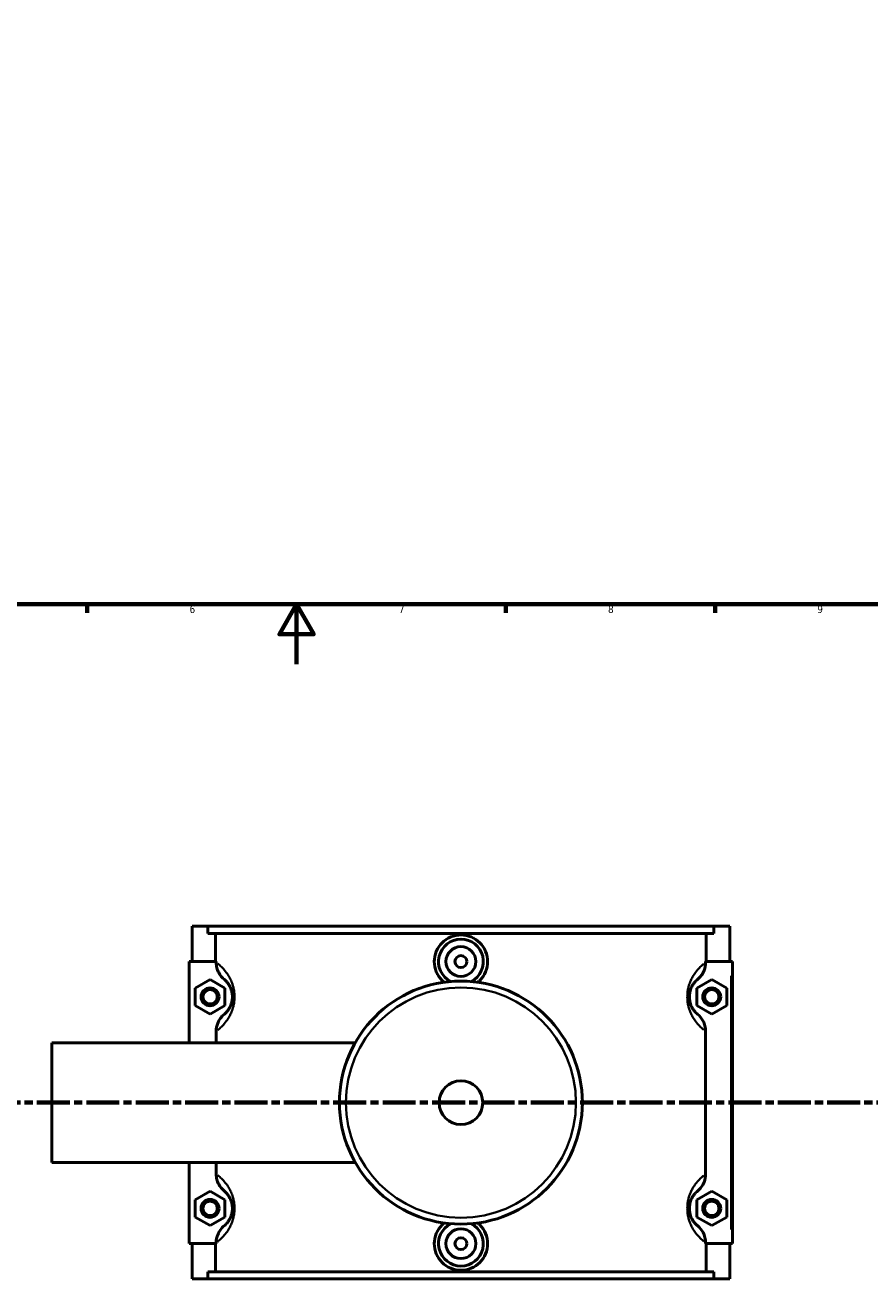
# Model space of a CAD drawing. Header units: millimetres. Extents: x 0 to 965, y -206 to 1211.
# Tile 3 of 8: x 330 to 613, y -206 to 214. Entities that reach past the tile are written whole.
import ezdxf

# ---------------------------------------------------------------- set-up
doc = ezdxf.new("R2010")
doc.units = ezdxf.units.MM
doc.linetypes.add('CHAIN', pattern=[0.3543, 0.2362, -0.0295, 0.0591, -0.0295])
for name, color, linetype, lineweight in [('Border (ISO)', 7, 'Continuous', 70), ('Section Line (ISO)', 7, 'CHAIN', 70), ('Visible (ISO)', 7, 'Continuous', 50), ('Visible Narrow (ISO)', 7, 'Continuous', 35)]:
    doc.layers.add(name, color=color, linetype=linetype, lineweight=lineweight)
doc.styles.add('Label Text (ISO)', font='tahoma.ttf')
doc.styles.add('Note Text (ISO)', font='tahoma.ttf')

# ---------------------------------------------------------------- blocks, each defined once
blk = doc.blocks.new('Borders Default Border')
at = {"layer": 'Border (ISO)'}
for p, q in [((350.42, 20), (350.42, 17.1)), ((490.58, 20), (490.58, 17.1)), ((560.67, 20), (560.67, 17.1))]:
    blk.add_line(p, q, dxfattribs=at)
at = {"layer": 'Border (ISO)', "flags": 128}
for points in [[(20, 20), (20, 574), (821, 574), (821, 20), (20, 20)], [(420.5, 0), (420.5, 20), (414.73, 10), (426.27, 10), (420.5, 20)]]:
    blk.add_lwpolyline(points, dxfattribs=at)
at = {"layer": 'Border (ISO)', "color": 232, "true_color": 0xca0064, "char_height": 2.5, "attachment_point": 7, "style": 'Note Text (ISO)'}
for s, insert in [('6', (384.66, 17.05)), ('7', (454.77, 17.1)), ('8', (524.81, 17.04)), ('9', (594.88, 17.05))]:
    blk.add_mtext(s, dxfattribs=dict(at, insert=insert))
blk = doc.blocks.new('2dTransSection0')
at = {"layer": 'Section Line (ISO)', "linetype": 'CHAIN', "ltscale": 46.681}
blk.add_line((283.95, -146.75), (708.37, -146.75), dxfattribs=at)
at = {"layer": 'Section Line (ISO)', "linetype": 'Continuous', "lineweight": 140}
for p, q in [((283.95, -146.75), (294.89, -146.75)), ((697.43, -146.75), (708.37, -146.75))]:
    blk.add_line(p, q, dxfattribs=at)
at = {"layer": 'Section Line (ISO)', "linetype": 'Continuous'}
for p, q in [((289.42, -146.75), (288.92, -149.25)), ((289.42, -149.25), (289.42, -146.75)), ((289.92, -149.25), (289.42, -146.75)), ((702.9, -146.75), (702.4, -149.25)), ((702.9, -149.25), (702.9, -146.75)), ((703.4, -149.25), (702.9, -146.75)), ((288.92, -149.25), (289.92, -149.25)), ((289.42, -154.16), (289.42, -149.25)), ((702.4, -149.25), (703.4, -149.25)), ((702.9, -154.16), (702.9, -149.25))]:
    blk.add_line(p, q, dxfattribs=at)
at = {"layer": 'Section Line (ISO)', "linetype": 'Continuous', "flags": 128}
for points in [[(289.92, -149.25), (289.42, -146.75), (288.92, -149.25), (289.92, -149.25)], [(703.4, -149.25), (702.9, -146.75), (702.4, -149.25), (703.4, -149.25)]]:
    blk.add_lwpolyline(points, dxfattribs=at)
at = {"layer": 'Section Line (ISO)'}
for points in [[(289.92, -149.25), (289.42, -146.75), (288.92, -149.25), (289.92, -149.25)], [(703.4, -149.25), (702.9, -146.75), (702.4, -149.25), (703.4, -149.25)]]:
    blk.add_solid(points, dxfattribs=at)
at = {"layer": 'Section Line (ISO)', "char_height": 3.5, "attachment_point": 7, "style": 'Label Text (ISO)'}
for insert in [(287.93, -158.75), (701.41, -158.75)]:
    blk.add_mtext('A', dxfattribs=dict(at, insert=insert))

msp = doc.modelspace()

# ---------------------------------------------------------------- linework, layer by layer
at = {"layer": 'Visible (ISO)'}
for p, q in [((385.531, -87.754), (385.531, -99.554)), ((385.531, -87.754), (390.8, -87.754)), ((390.8, -87.754), (560.263, -87.754)), ((390.8, -90.114), (390.8, -87.754)), ((560.263, -87.754), (560.263, -90.114)), ((560.263, -87.754), (565.531, -87.754)), ((565.531, -87.754), (565.531, -99.554)), ((560.263, -90.114), (390.8, -90.114)), ((393.374, -99.554), (393.374, -90.114)), ((557.688, -99.554), (557.688, -90.114)), ((393.594, -99.554), (384.531, -99.554)), ((384.531, -99.554), (384.531, -126.754)), ((393.594, -99.554), (393.594, -99.9)), ((557.469, -99.9), (557.469, -99.554)), ((557.469, -99.554), (566.031, -99.554)), ((566.031, -99.554), (566.531, -99.554)), ((566.531, -193.954), (566.531, -99.554)), ((386.531, -108.467), (391.531, -105.581)), ((386.531, -114.241), (386.531, -108.467)), ((391.531, -105.581), (396.531, -108.467)), ((396.531, -108.467), (396.531, -114.241)), ((559.531, -105.581), (554.531, -108.467)), ((554.531, -108.467), (554.531, -114.241)), ((564.531, -108.467), (559.531, -105.581)), ((564.531, -114.241), (564.531, -108.467)), ((391.531, -117.128), (386.531, -114.241)), ((396.531, -114.241), (391.531, -117.128)), ((554.531, -114.241), (559.531, -117.128)), ((559.531, -117.128), (564.531, -114.241)), ((393.594, -122.809), (393.594, -126.754)), ((557.469, -170.7), (557.469, -122.809)), ((338.531, -166.754), (338.531, -126.754)), ((338.531, -126.754), (440.122, -126.754)), ((338.531, -166.754), (440.122, -166.754)), ((384.531, -166.754), (384.531, -193.954)), ((393.594, -166.754), (393.594, -170.7)), ((386.531, -179.267), (391.531, -176.381)), ((386.531, -185.041), (386.531, -179.267)), ((391.531, -176.381), (396.531, -179.267)), ((396.531, -179.267), (396.531, -185.041)), ((559.531, -176.381), (554.531, -179.267)), ((554.531, -179.267), (554.531, -185.041)), ((564.531, -179.267), (559.531, -176.381)), ((564.531, -185.041), (564.531, -179.267)), ((391.531, -187.928), (386.531, -185.041)), ((396.531, -185.041), (391.531, -187.928)), ((554.531, -185.041), (559.531, -187.928)), ((559.531, -187.928), (564.531, -185.041)), ((384.531, -193.954), (393.594, -193.954)), ((385.531, -193.954), (385.531, -205.754)), ((393.374, -203.394), (393.374, -193.954)), ((393.594, -193.609), (393.594, -193.954)), ((557.469, -193.954), (557.469, -193.609)), ((566.031, -193.954), (557.469, -193.954)), ((557.688, -203.394), (557.688, -193.954)), ((565.531, -193.954), (565.531, -205.754)), ((566.531, -193.954), (566.031, -193.954)), ((560.263, -203.394), (390.8, -203.394)), ((390.8, -205.754), (390.8, -203.394)), ((560.263, -203.394), (560.263, -205.754)), ((390.8, -205.754), (385.531, -205.754)), ((390.8, -205.754), (560.263, -205.754)), ((565.531, -205.754), (560.263, -205.754))]:
    msp.add_line(p, q, dxfattribs=at)
for centre, radius in [((475.531, -99.554), 5), ((475.531, -99.554), 2), ((391.531, -111.354), 3), ((391.531, -111.354), 2.4), ((475.531, -146.754), 40.667), ((559.531, -111.354), 3), ((559.531, -111.354), 2.4), ((475.531, -146.754), 7.32), ((391.531, -182.154), 3), ((391.531, -182.154), 2.4), ((559.531, -182.154), 3), ((559.531, -182.154), 2.4), ((475.531, -193.954), 5), ((475.531, -193.954), 2)]:
    msp.add_circle(centre, radius, dxfattribs=at)
for centre, start, end in [((475.531, -99.554), 297.09262, 242.90738), ((475.531, -193.954), 117.09262, 62.90738)]:
    msp.add_arc(centre, 7.5, start, end, dxfattribs=at)
for points, knots in [([(469.914, -106.476), (469.67, -106.281), (469.439, -106.075), (468.427, -105.073), (467.735, -104.071), (466.816, -101.874), (466.59, -100.677), (466.59, -98.433), (466.816, -97.237), (467.732, -95.042), (468.423, -94.041), (470.012, -92.464), (471.016, -91.782), (473.216, -90.877), (474.411, -90.654), (476.652, -90.654), (477.847, -90.877), (480.046, -91.782), (481.051, -92.464), (482.64, -94.041), (483.33, -95.042), (484.247, -97.237), (484.473, -98.433), (484.473, -99.554)], [1.9255583, 1.9255583, 1.9255583, 1.9255583, 2.0166461, 2.0166461, 2.3535451, 2.3535451, 2.6904442, 2.6904442, 3.0269312, 3.0269312, 3.3634181, 3.3634181, 3.6995418, 3.6995418, 4.0356655, 4.0356655, 4.3717892, 4.3717892, 4.7079129, 4.7079129, 5.0443998, 5.0443998, 5.3808868, 5.3808868, 5.3808868, 5.3808868]), ([(393.594, -99.9), (393.594, -100.483), (393.667, -101.064), (393.95, -102.194), (394.159, -102.738), (394.896, -104.146), (395.542, -104.937), (396.319, -105.581)], [-0.65230382, -0.65230382, -0.65230382, -0.65230382, -0.47706185, -0.47706185, -0.30274065, -0.30274065, 0, 0, 0, 0]), ([(484.473, -99.554), (484.473, -100.677), (484.246, -101.874), (483.328, -104.071), (482.636, -105.073), (481.624, -106.075), (481.393, -106.281), (481.149, -106.476)], [0, 0, 0, 0, 0.33689908, 0.33689908, 0.67379816, 0.67379816, 0.76488594, 0.76488594, 0.76488594, 0.76488594]), ([(554.744, -105.581), (555.226, -105.181), (555.658, -104.725), (556.406, -103.708), (556.718, -103.15), (557.291, -101.712), (557.469, -100.811), (557.469, -99.9)], [-0.65161544, -0.65161544, -0.65161544, -0.65161544, -0.4640642, -0.4640642, -0.2732616, -0.2732616, 0, 0, 0, 0]), ([(396.319, -105.581), (396.39, -105.64), (396.465, -105.705), (396.721, -105.935), (396.915, -106.123), (397.313, -106.568), (397.516, -106.819), (397.881, -107.352), (398.041, -107.614), (398.297, -108.111), (398.395, -108.322), (398.595, -108.817), (398.694, -109.107), (398.836, -109.639), (398.886, -109.867), (398.965, -110.335), (398.995, -110.574), (399.025, -110.995), (399.031, -111.175), (399.031, -111.354), (399.031, -111.534), (399.025, -111.713), (398.995, -112.134), (398.965, -112.373), (398.886, -112.841), (398.836, -113.069), (398.694, -113.601), (398.595, -113.891), (398.395, -114.386), (398.297, -114.598), (398.041, -115.094), (397.881, -115.356), (397.516, -115.89), (397.313, -116.141), (396.915, -116.585), (396.721, -116.774), (396.465, -117.004), (396.39, -117.068), (396.319, -117.128)], [0.8233805, 0.8233805, 0.8233805, 0.8233805, 0.9999383, 0.9999383, 1.4058791, 1.4058791, 1.7868837, 1.7868837, 2.0799642, 2.0799642, 2.2693497, 2.2693497, 2.4871529, 2.4871529, 2.6356537, 2.6356537, 2.7789719, 2.7789719, 2.8831601, 2.8831601, 2.8831601, 2.9873483, 2.9873483, 3.1306664, 3.1306664, 3.2791673, 3.2791673, 3.4969705, 3.4969705, 3.686356, 3.686356, 3.9794364, 3.9794364, 4.360441, 4.360441, 4.7663819, 4.7663819, 4.9429397, 4.9429397, 4.9429397, 4.9429397]), ([(554.744, -117.128), (554.672, -117.068), (554.597, -117.004), (554.341, -116.774), (554.148, -116.585), (553.75, -116.141), (553.547, -115.89), (553.182, -115.356), (553.021, -115.094), (552.765, -114.598), (552.667, -114.386), (552.468, -113.891), (552.368, -113.601), (552.226, -113.069), (552.176, -112.841), (552.097, -112.373), (552.068, -112.134), (552.038, -111.713), (552.031, -111.534), (552.031, -111.354), (552.031, -111.175), (552.038, -110.995), (552.068, -110.574), (552.097, -110.335), (552.176, -109.867), (552.226, -109.639), (552.368, -109.107), (552.468, -108.817), (552.667, -108.322), (552.765, -108.111), (553.021, -107.614), (553.182, -107.352), (553.547, -106.819), (553.75, -106.568), (554.148, -106.123), (554.341, -105.935), (554.597, -105.705), (554.672, -105.64), (554.744, -105.581)], [0.8233805, 0.8233805, 0.8233805, 0.8233805, 0.9999378, 0.9999378, 1.4058794, 1.4058794, 1.7868839, 1.7868839, 2.0799643, 2.0799643, 2.2693497, 2.2693497, 2.4871529, 2.4871529, 2.6356537, 2.6356537, 2.7789719, 2.7789719, 2.8831601, 2.8831601, 2.8831601, 2.9873483, 2.9873483, 3.1306664, 3.1306664, 3.2791673, 3.2791673, 3.4969705, 3.4969705, 3.6863559, 3.6863559, 3.9794363, 3.9794363, 4.3604408, 4.3604408, 4.7663824, 4.7663824, 4.9429397, 4.9429397, 4.9429397, 4.9429397]), ([(396.319, -117.128), (395.837, -117.527), (395.405, -117.984), (394.656, -119), (394.345, -119.558), (393.771, -120.996), (393.594, -121.898), (393.594, -122.809)], [-0.65161544, -0.65161544, -0.65161544, -0.65161544, -0.4640642, -0.4640642, -0.2732616, -0.2732616, 0, 0, 0, 0]), ([(557.469, -122.809), (557.469, -122.225), (557.396, -121.644), (557.113, -120.514), (556.904, -119.97), (556.166, -118.562), (555.521, -117.772), (554.744, -117.128)], [-0.65230382, -0.65230382, -0.65230382, -0.65230382, -0.47706185, -0.47706185, -0.30274065, -0.30274065, 0, 0, 0, 0]), ([(393.594, -170.7), (393.594, -171.283), (393.667, -171.864), (393.95, -172.994), (394.159, -173.538), (394.896, -174.946), (395.542, -175.737), (396.319, -176.381)], [-0.65230382, -0.65230382, -0.65230382, -0.65230382, -0.47706185, -0.47706185, -0.30274065, -0.30274065, 0, 0, 0, 0]), ([(554.744, -176.381), (555.226, -175.981), (555.658, -175.525), (556.406, -174.508), (556.718, -173.95), (557.291, -172.512), (557.469, -171.611), (557.469, -170.7)], [-0.65161544, -0.65161544, -0.65161544, -0.65161544, -0.4640642, -0.4640642, -0.2732616, -0.2732616, 0, 0, 0, 0]), ([(396.319, -176.381), (396.39, -176.44), (396.465, -176.505), (396.721, -176.735), (396.915, -176.923), (397.313, -177.368), (397.516, -177.619), (397.881, -178.152), (398.041, -178.414), (398.297, -178.911), (398.395, -179.122), (398.595, -179.617), (398.694, -179.907), (398.836, -180.439), (398.886, -180.667), (398.965, -181.135), (398.995, -181.374), (399.025, -181.795), (399.031, -181.975), (399.031, -182.154), (399.031, -182.334), (399.025, -182.513), (398.995, -182.934), (398.965, -183.173), (398.886, -183.641), (398.836, -183.869), (398.694, -184.401), (398.595, -184.691), (398.395, -185.186), (398.297, -185.398), (398.041, -185.894), (397.881, -186.156), (397.516, -186.69), (397.313, -186.941), (396.915, -187.385), (396.721, -187.574), (396.465, -187.804), (396.39, -187.868), (396.319, -187.928)], [0.8233805, 0.8233805, 0.8233805, 0.8233805, 0.9999381, 0.9999381, 1.4058792, 1.4058792, 1.7868838, 1.7868838, 2.0799642, 2.0799642, 2.2693497, 2.2693497, 2.4871529, 2.4871529, 2.6356537, 2.6356537, 2.7789719, 2.7789719, 2.8831601, 2.8831601, 2.8831601, 2.9873483, 2.9873483, 3.1306664, 3.1306664, 3.2791673, 3.2791673, 3.4969705, 3.4969705, 3.6863559, 3.6863559, 3.9794364, 3.9794364, 4.360441, 4.360441, 4.766382, 4.766382, 4.9429397, 4.9429397, 4.9429397, 4.9429397]), ([(554.744, -187.928), (554.672, -187.868), (554.597, -187.804), (554.341, -187.574), (554.148, -187.385), (553.75, -186.941), (553.547, -186.69), (553.182, -186.156), (553.021, -185.894), (552.765, -185.398), (552.667, -185.186), (552.468, -184.691), (552.368, -184.401), (552.226, -183.869), (552.176, -183.641), (552.097, -183.173), (552.068, -182.934), (552.038, -182.513), (552.031, -182.334), (552.031, -182.154), (552.031, -181.975), (552.038, -181.795), (552.068, -181.374), (552.097, -181.135), (552.176, -180.667), (552.226, -180.439), (552.368, -179.907), (552.468, -179.617), (552.667, -179.122), (552.765, -178.911), (553.021, -178.414), (553.182, -178.152), (553.547, -177.619), (553.75, -177.368), (554.148, -176.923), (554.341, -176.735), (554.597, -176.505), (554.672, -176.44), (554.744, -176.381)], [0.823273, 0.823273, 0.823273, 0.823273, 0.9998279, 0.9998279, 1.4057732, 1.4057732, 1.7867773, 1.7867773, 2.0798573, 2.0798573, 2.2692424, 2.2692424, 2.4870455, 2.4870455, 2.6355462, 2.6355462, 2.7788643, 2.7788643, 2.8830526, 2.8830526, 2.8830526, 2.9872408, 2.9872408, 3.1305589, 3.1305589, 3.2790596, 3.2790596, 3.4968627, 3.4968627, 3.6862478, 3.6862478, 3.9793278, 3.9793278, 4.3603319, 4.3603319, 4.7662772, 4.7662772, 4.9428321, 4.9428321, 4.9428321, 4.9428321]), ([(396.319, -187.928), (395.837, -188.327), (395.405, -188.784), (394.656, -189.8), (394.345, -190.358), (393.771, -191.796), (393.594, -192.698), (393.594, -193.609)], [-0.65161544, -0.65161544, -0.65161544, -0.65161544, -0.4640642, -0.4640642, -0.2732616, -0.2732616, 0, 0, 0, 0]), ([(484.473, -193.954), (484.473, -195.076), (484.247, -196.271), (483.33, -198.467), (482.64, -199.467), (481.051, -201.044), (480.046, -201.727), (477.847, -202.632), (476.652, -202.854), (474.411, -202.854), (473.216, -202.632), (471.016, -201.727), (470.012, -201.044), (468.423, -199.467), (467.732, -198.467), (466.816, -196.271), (466.59, -195.076), (466.59, -193.954), (466.59, -192.831), (466.816, -191.635), (467.735, -189.437), (468.427, -188.436), (469.439, -187.433), (469.67, -187.227), (469.914, -187.032)], [2.6904442, 2.6904442, 2.6904442, 2.6904442, 3.0269312, 3.0269312, 3.3634181, 3.3634181, 3.6995418, 3.6995418, 4.0356655, 4.0356655, 4.3717892, 4.3717892, 4.7079129, 4.7079129, 5.0443998, 5.0443998, 5.3808868, 5.3808868, 5.3808868, 5.7177858, 5.7177858, 6.0546849, 6.0546849, 6.1457727, 6.1457727, 6.1457727, 6.1457727]), ([(481.149, -187.032), (481.393, -187.227), (481.624, -187.433), (482.636, -188.436), (483.328, -189.437), (484.246, -191.635), (484.473, -192.831), (484.473, -193.954)], [7.30644505, 7.30644505, 7.30644505, 7.30644505, 7.39753283, 7.39753283, 7.73443191, 7.73443191, 8.07133099, 8.07133099, 8.07133099, 8.07133099]), ([(557.469, -193.609), (557.469, -193.025), (557.396, -192.444), (557.113, -191.314), (556.904, -190.77), (556.166, -189.362), (555.521, -188.572), (554.744, -187.928)], [-0.65230382, -0.65230382, -0.65230382, -0.65230382, -0.47706185, -0.47706185, -0.30274065, -0.30274065, 0, 0, 0, 0])]:
    msp.add_open_spline(points, degree=3, knots=knots, dxfattribs=at)
at = {"layer": 'Visible Narrow (ISO)'}
msp.add_line((566.031, -104.274), (566.031, -189.234), dxfattribs=at)
msp.add_circle((475.531, -146.754), 38.525, dxfattribs=at)
for points, knots in [([(394.151, -122.394), (394.253, -122.314), (394.357, -122.23), (394.841, -121.832), (395.249, -121.467), (396.088, -120.608), (396.517, -120.123), (397.286, -119.091), (397.625, -118.584), (398.165, -117.625), (398.372, -117.217), (398.793, -116.259), (399.002, -115.698), (399.301, -114.669), (399.407, -114.229), (399.574, -113.325), (399.636, -112.863), (399.699, -112.049), (399.713, -111.701), (399.713, -111.354), (399.713, -111.007), (399.699, -110.66), (399.636, -109.846), (399.574, -109.384), (399.407, -108.48), (399.301, -108.039), (399.002, -107.01), (398.793, -106.449), (398.372, -105.492), (398.165, -105.083), (397.625, -104.124), (397.286, -103.617), (396.517, -102.586), (396.088, -102.101), (395.249, -101.241), (394.841, -100.876), (394.357, -100.478), (394.253, -100.394), (394.151, -100.315)], [-4.8819458, -4.8819458, -4.8819458, -4.8819458, -4.7663819, -4.7663819, -4.360441, -4.360441, -3.9794364, -3.9794364, -3.686356, -3.686356, -3.4969705, -3.4969705, -3.2791673, -3.2791673, -3.1306664, -3.1306664, -2.9873483, -2.9873483, -2.8831601, -2.8831601, -2.8831601, -2.7789719, -2.7789719, -2.6356537, -2.6356537, -2.4871529, -2.4871529, -2.2693497, -2.2693497, -2.0799642, -2.0799642, -1.7868837, -1.7868837, -1.4058791, -1.4058791, -0.9999383, -0.9999383, -0.8843744, -0.8843744, -0.8843744, -0.8843744]), ([(556.912, -100.315), (556.81, -100.394), (556.705, -100.478), (556.222, -100.876), (555.813, -101.241), (554.974, -102.101), (554.546, -102.586), (553.776, -103.617), (553.438, -104.124), (552.898, -105.083), (552.69, -105.492), (552.27, -106.449), (552.06, -107.01), (551.761, -108.039), (551.655, -108.48), (551.488, -109.384), (551.427, -109.846), (551.363, -110.66), (551.349, -111.007), (551.349, -111.354), (551.349, -111.701), (551.363, -112.049), (551.427, -112.863), (551.488, -113.325), (551.655, -114.229), (551.761, -114.669), (552.06, -115.698), (552.27, -116.259), (552.69, -117.217), (552.898, -117.625), (553.438, -118.584), (553.776, -119.091), (554.546, -120.123), (554.974, -120.608), (555.813, -121.467), (556.222, -121.832), (556.705, -122.23), (556.81, -122.314), (556.912, -122.394)], [-4.8819458, -4.8819458, -4.8819458, -4.8819458, -4.7663824, -4.7663824, -4.3604408, -4.3604408, -3.9794363, -3.9794363, -3.6863559, -3.6863559, -3.4969705, -3.4969705, -3.2791673, -3.2791673, -3.1306664, -3.1306664, -2.9873483, -2.9873483, -2.8831601, -2.8831601, -2.8831601, -2.7789719, -2.7789719, -2.6356537, -2.6356537, -2.4871529, -2.4871529, -2.2693497, -2.2693497, -2.0799643, -2.0799643, -1.7868839, -1.7868839, -1.4058794, -1.4058794, -0.9999378, -0.9999378, -0.8843744, -0.8843744, -0.8843744, -0.8843744]), ([(394.151, -193.194), (394.253, -193.114), (394.357, -193.03), (394.841, -192.632), (395.249, -192.267), (396.088, -191.408), (396.517, -190.923), (397.286, -189.891), (397.625, -189.384), (398.165, -188.425), (398.372, -188.017), (398.793, -187.059), (399.002, -186.498), (399.301, -185.469), (399.407, -185.029), (399.574, -184.125), (399.636, -183.663), (399.699, -182.849), (399.713, -182.501), (399.713, -182.154), (399.713, -181.807), (399.699, -181.46), (399.636, -180.646), (399.574, -180.184), (399.407, -179.28), (399.301, -178.839), (399.002, -177.81), (398.793, -177.249), (398.372, -176.292), (398.165, -175.883), (397.625, -174.924), (397.286, -174.417), (396.517, -173.386), (396.088, -172.901), (395.249, -172.041), (394.841, -171.676), (394.357, -171.278), (394.253, -171.194), (394.151, -171.115)], [-4.8819458, -4.8819458, -4.8819458, -4.8819458, -4.766382, -4.766382, -4.360441, -4.360441, -3.9794364, -3.9794364, -3.6863559, -3.6863559, -3.4969705, -3.4969705, -3.2791673, -3.2791673, -3.1306664, -3.1306664, -2.9873483, -2.9873483, -2.8831601, -2.8831601, -2.8831601, -2.7789719, -2.7789719, -2.6356537, -2.6356537, -2.4871529, -2.4871529, -2.2693497, -2.2693497, -2.0799642, -2.0799642, -1.7868838, -1.7868838, -1.4058792, -1.4058792, -0.9999381, -0.9999381, -0.8843744, -0.8843744, -0.8843744, -0.8843744]), ([(556.912, -171.115), (556.81, -171.194), (556.705, -171.278), (556.222, -171.676), (555.813, -172.041), (554.974, -172.901), (554.546, -173.386), (553.776, -174.417), (553.438, -174.924), (552.898, -175.883), (552.69, -176.292), (552.27, -177.249), (552.06, -177.81), (551.761, -178.839), (551.655, -179.28), (551.488, -180.184), (551.427, -180.646), (551.363, -181.46), (551.349, -181.807), (551.349, -182.154), (551.349, -182.501), (551.363, -182.849), (551.427, -183.663), (551.488, -184.125), (551.655, -185.029), (551.761, -185.469), (552.06, -186.498), (552.27, -187.059), (552.69, -188.017), (552.898, -188.425), (553.438, -189.384), (553.776, -189.891), (554.546, -190.923), (554.974, -191.408), (555.813, -192.267), (556.222, -192.632), (556.705, -193.03), (556.81, -193.114), (556.912, -193.194)], [-4.8818382, -4.8818382, -4.8818382, -4.8818382, -4.7662772, -4.7662772, -4.3603319, -4.3603319, -3.9793278, -3.9793278, -3.6862478, -3.6862478, -3.4968627, -3.4968627, -3.2790596, -3.2790596, -3.1305589, -3.1305589, -2.9872408, -2.9872408, -2.8830526, -2.8830526, -2.8830526, -2.7788643, -2.7788643, -2.6355462, -2.6355462, -2.4870455, -2.4870455, -2.2692424, -2.2692424, -2.0798573, -2.0798573, -1.7867773, -1.7867773, -1.4057732, -1.4057732, -0.9998279, -0.9998279, -0.8842669, -0.8842669, -0.8842669, -0.8842669])]:
    msp.add_open_spline(points, degree=3, knots=knots, dxfattribs=at)

# ---------------------------------------------------------------- block references
msp.add_blockref('Borders Default Border', (0, 0))
at = {"layer": 'Section Line (ISO)'}
msp.add_blockref('2dTransSection0', (0, 0), dxfattribs=at)

doc.saveas('drawing.dxf')
